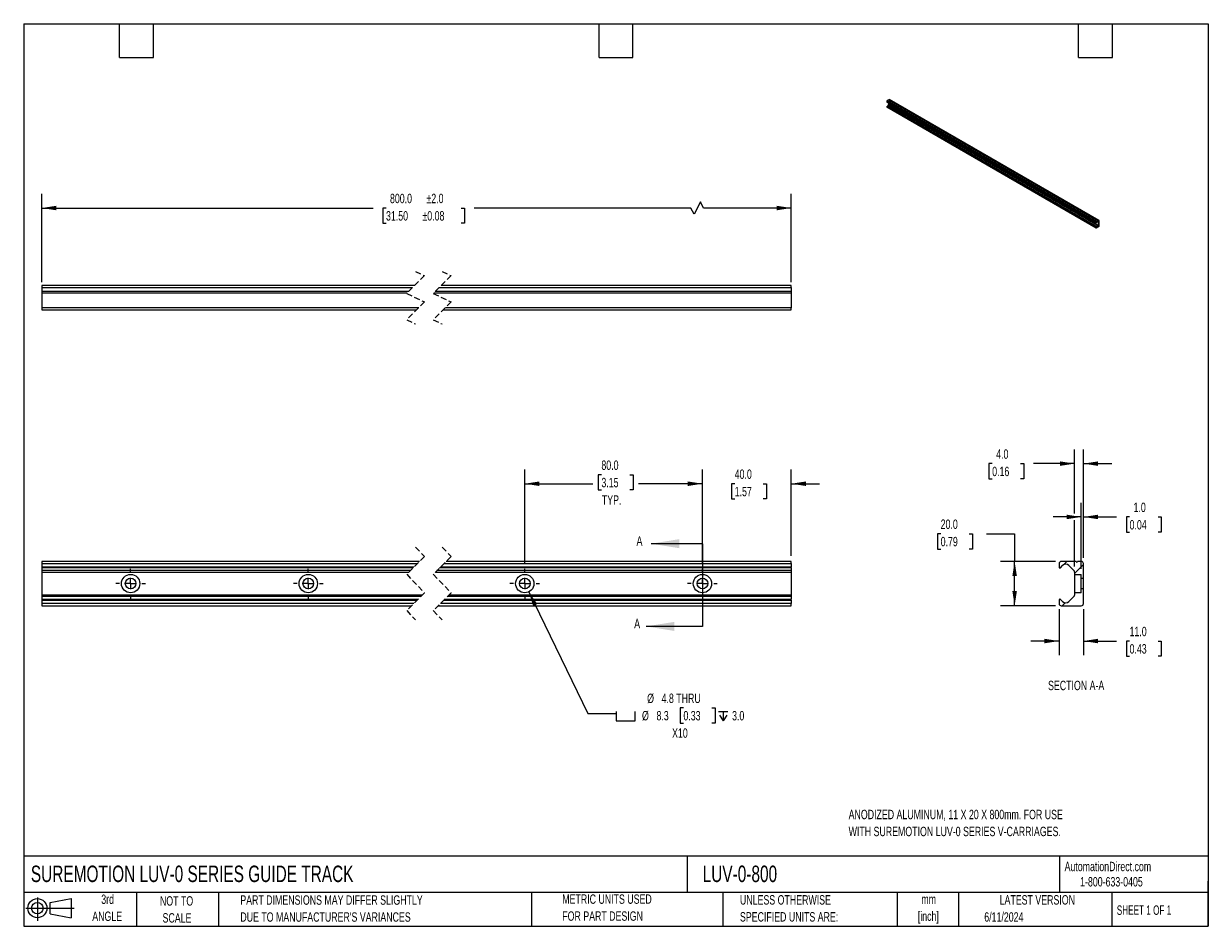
# Model space of a CAD drawing. Header units: millimetres. Extents: x 13 to 546, y 13 to 419.
import ezdxf

# ---------------------------------------------------------------- set-up
doc = ezdxf.new("R2010")
doc.units = ezdxf.units.MM
doc.header["$LTSCALE"] = 2
doc.linetypes.add('CENTERX2', pattern=[20.32, 12.7, -2.54, 2.54, -2.54])
doc.linetypes.add('HIDDEN', pattern=[1.905, 1.27, -0.635])
for name, color, linetype in [('CENTER', 40, 'CENTERX2'), ('HATCH', 6, 'Continuous'), ('SLD-DEFPOINTS', 7, 'Continuous')]:
    doc.layers.add(name, color=color, linetype=linetype)
doc.layers.add('DIMENSIONS', color=140, linetype='Continuous', lineweight=25)
doc.layers.add('TEXT', color=140, linetype='Continuous', lineweight=25)
doc.styles.add('SLDTEXTSTYLE0', font='TXT', dxfattribs={"width": 0.7})
doc.styles.add('SLDTEXTSTYLE1', font='TXT', dxfattribs={"width": 0.65})
doc.dimstyles.new('SLDDIMSTYLE0', dxfattribs={"dimtxt": 4.316016, "dimasz": 6.604, "dimexe": 0, "dimexo": 0.0625, "dimgap": 1.079004, "dimtad": 0, "dimtih": 1, "dimtoh": 1, "dimrnd": 1e-09, "dimzin": 4, "dimdsep": 46, "dimtxsty": 'SLDTEXTSTYLE0', "dimsah": 1, "dimcen": 0.09, "dimadec": 0, "dimazin": 1, "dimtfac": 1, "dimtmove": 0, "dimatfit": 0, "dimfxl": 0, "dimfrac": 2, "dimtolj": 1, "dimtzin": 12, "dimarcsym": 0})
doc.dimstyles.new('SLDDIMSTYLE1', dxfattribs={"dimtxt": 4.316016, "dimasz": 6.604, "dimexe": 0, "dimexo": 0.0625, "dimgap": 1.079004, "dimtad": 0, "dimtih": 1, "dimtoh": 1, "dimrnd": 1e-09, "dimzin": 4, "dimdsep": 46, "dimtxsty": 'SLDTEXTSTYLE0', "dimsah": 1, "dimcen": 0.09, "dimadec": 0, "dimazin": 1, "dimtfac": 1, "dimtofl": 0, "dimtmove": 0, "dimatfit": 3, "dimfxl": 0, "dimfrac": 2, "dimtolj": 1, "dimtzin": 12, "dimarcsym": 0})
doc.dimstyles.new('SLDDIMSTYLE2', dxfattribs={"dimtxt": 4.316016, "dimasz": 6.604, "dimexe": 0, "dimexo": 0.0625, "dimgap": 1.079004, "dimtad": 0, "dimtih": 1, "dimtoh": 1, "dimrnd": 1e-09, "dimzin": 12, "dimdsep": 46, "dimtxsty": 'SLDTEXTSTYLE0', "dimsah": 1, "dimcen": 0, "dimadec": 0, "dimazin": 3, "dimtfac": 1, "dimtofl": 0, "dimtmove": 0, "dimatfit": 3, "dimfxl": 0, "dimfrac": 2, "dimtolj": 1, "dimtzin": 12, "dimarcsym": 0})
doc.dimstyles.new('SLDDIMSTYLE3', dxfattribs={"dimtxt": 4.316016, "dimasz": 6.604, "dimexe": 0, "dimexo": 0.0625, "dimgap": 1.079004, "dimtad": 0, "dimtih": 1, "dimtoh": 1, "dimrnd": 1e-09, "dimzin": 4, "dimdsep": 46, "dimtxsty": 'SLDTEXTSTYLE0', "dimsah": 1, "dimcen": 0.09, "dimadec": 0, "dimazin": 1, "dimtol": 1, "dimtp": 2, "dimtm": 2, "dimtfac": 1, "dimtofl": 0, "dimtmove": 0, "dimatfit": 3, "dimfxl": 0, "dimfrac": 2, "dimtolj": 1, "dimarcsym": 0})

# ---------------------------------------------------------------- blocks, each defined once
blk = doc.blocks.new('Block11')
at = {"color": 7, "linetype": 'Continuous', "lineweight": 18}
for p, q in [((0, 5.76), (21.75, 5.76)), ((5.18, 10.62), (5.18, 0)), ((10.96, 8.33), (20.35, 10.06)), ((10.96, 3.19), (10.96, 8.33)), ((20.35, 10.06), (20.35, 1.46)), ((10.96, 3.19), (20.35, 1.46))]:
    blk.add_line(p, q, dxfattribs=at)
for radius in [4.3, 2.57]:
    blk.add_circle((5.18, 5.76), radius, dxfattribs=at)
blk = doc.blocks.new('Block12')
at = {"layer": 'SLD-DEFPOINTS'}
blk.add_blockref('Block11', (0, 0), dxfattribs=at)
blk = doc.blocks.new('_D')
at = {"layer": 'DIMENSIONS'}
for p, q in [((318.33, 176.23), (318.33, 218.32)), ((358.33, 179.56), (358.33, 218.32)), ((318.33, 211.97), (305.63, 211.97)), ((332.85, 211.97), (331.4, 211.97)), ((331.4, 211.97), (331.4, 205.11)), ((345.67, 211.97), (347.12, 211.97)), ((347.12, 211.97), (347.12, 205.11)), ((358.33, 211.97), (371.03, 211.97)), ((331.4, 205.11), (332.85, 205.11)), ((347.12, 205.11), (345.67, 205.11))]:
    blk.add_line(p, q, dxfattribs=at)
for points in [[(318.33, 211.97), (311.73, 212.99), (311.73, 210.95)], [(358.33, 211.97), (364.94, 210.95), (364.94, 212.99)]]:
    blk.add_solid(points, dxfattribs=at)
at = {"layer": 'DIMENSIONS', "char_height": 4.233, "attachment_point": 1, "style": 'SLDTEXTSTYLE0'}
for s, insert in [('40.0', (332.85, 218.39)), ('1.57', (332.85, 210.57))]:
    blk.add_mtext(s, dxfattribs=dict(at, insert=insert))
blk = doc.blocks.new('_D_1')
at = {"layer": 'DIMENSIONS'}
for p, q in [((238.33, 176.23), (238.33, 218.32)), ((272.83, 216.01), (271.38, 216.01)), ((271.38, 216.01), (271.38, 209.15)), ((285.66, 216.01), (287.11, 216.01)), ((287.11, 216.01), (287.11, 209.15)), ((318.33, 176.23), (318.33, 218.32)), ((238.33, 211.97), (268.97, 211.97)), ((271.38, 209.15), (272.83, 209.15)), ((287.11, 209.15), (285.66, 209.15)), ((318.33, 211.97), (289.52, 211.97))]:
    blk.add_line(p, q, dxfattribs=at)
for points in [[(238.33, 211.97), (244.94, 210.95), (244.94, 212.99)], [(318.33, 211.97), (311.73, 212.99), (311.73, 210.95)]]:
    blk.add_solid(points, dxfattribs=at)
at = {"layer": 'DIMENSIONS', "char_height": 4.233, "attachment_point": 1, "style": 'SLDTEXTSTYLE0'}
for s, insert in [('80.0', (272.83, 222.43)), ('3.15', (272.83, 214.61)), ('TYP.', (273.04, 206.78))]:
    blk.add_mtext(s, dxfattribs=dict(at, insert=insert))
blk = doc.blocks.new('SW_SYMBOL_HOLE_SPOT')
at = {"layer": 'DIMENSIONS', "color": 0}
for p, q in [((0, 1750), (0, 150)), ((0, 150), (3200, 150)), ((3200, 150), (3200, 1750))]:
    blk.add_line(p, q, dxfattribs=at)
blk = doc.blocks.new('SW_SYMBOL_HOLE_DEPTH')
at = {"layer": 'DIMENSIONS', "color": 0}
for p, q in [((0, 1750), (1600, 1750)), ((200, 1110), (800, 150)), ((800, 1750), (800, 150)), ((1400, 1110), (800, 150))]:
    blk.add_line(p, q, dxfattribs=at)
blk = doc.blocks.new('_D_2')
at = {"layer": 'DIMENSIONS'}
for p, q in [((240.14, 163.31), (266.75, 108.59)), ((266.75, 108.59), (279.45, 108.59)), ((309.76, 111.05), (308.31, 111.05)), ((308.31, 111.05), (308.31, 104.19)), ((322.59, 111.05), (324.04, 111.05)), ((324.04, 111.05), (324.04, 104.19)), ((308.31, 104.19), (309.76, 104.19)), ((324.04, 104.19), (322.59, 104.19))]:
    blk.add_line(p, q, dxfattribs=at)
blk.add_solid([(240.14, 163.31), (242.11, 156.93), (243.94, 157.81)], dxfattribs=at)
at = {"layer": 'DIMENSIONS', "xscale": 0.002688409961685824, "yscale": 0.002688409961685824, "zscale": 0.002688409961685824}
for name, p in [('SW_SYMBOL_HOLE_SPOT', (279.45, 104.76)), ('SW_SYMBOL_HOLE_DEPTH', (325.49, 104.76))]:
    blk.add_blockref(name, p, dxfattribs=at)
at = {"layer": 'DIMENSIONS', "char_height": 4.233, "attachment_point": 1, "style": 'SLDTEXTSTYLE0'}
for s, insert in [('%%c', (293.42, 117.48)), ('4.8 THRU', (299.93, 117.48)), ('%%c', (291.11, 109.65)), ('8.3', (297.63, 109.65)), ('0.33', (309.76, 109.65)), ('3.0', (331.66, 109.65)), ('X10', (304.65, 101.82))]:
    blk.add_mtext(s, dxfattribs=dict(at, insert=insert))
blk = doc.blocks.new('SW_CENTERMARKSYMBOL_0')
at = {"layer": 'CENTER', "color": 0}
for p, q in [((0, 5.08), (0, 6.67)), ((-5.08, 0), (-6.67, 0)), ((0, 0), (-2.54, 0)), ((0, 0), (0, 2.54)), ((0, 0), (0, -2.54)), ((0, 0), (2.54, 0)), ((5.08, 0), (6.67, 0)), ((0, -5.08), (0, -6.67))]:
    blk.add_line(p, q, dxfattribs=at)
blk = doc.blocks.new('SW_CENTERMARKSYMBOL_1')
at = {"layer": 'CENTER', "color": 0}
for p, q in [((0, 5.08), (0, 6.67)), ((-5.08, 0), (-6.67, 0)), ((0, 0), (-2.54, 0)), ((0, 0), (0, 2.54)), ((0, 0), (0, -2.54)), ((0, 0), (2.54, 0)), ((5.08, 0), (6.67, 0)), ((0, -5.08), (0, -6.67))]:
    blk.add_line(p, q, dxfattribs=at)
blk = doc.blocks.new('SW_CENTERMARKSYMBOL_2')
at = {"layer": 'CENTER', "color": 0}
for p, q in [((0, 5.08), (0, 6.67)), ((-5.08, 0), (-6.67, 0)), ((0, 0), (-2.54, 0)), ((0, 0), (0, 2.54)), ((0, 0), (0, -2.54)), ((0, 0), (2.54, 0)), ((5.08, 0), (6.67, 0)), ((0, -5.08), (0, -6.67))]:
    blk.add_line(p, q, dxfattribs=at)
blk = doc.blocks.new('SW_CENTERMARKSYMBOL_3')
at = {"layer": 'CENTER', "color": 0}
for p, q in [((0, 5.08), (0, 6.67)), ((-5.08, 0), (-6.67, 0)), ((0, 0), (-2.54, 0)), ((0, 0), (0, 2.54)), ((0, 0), (0, -2.54)), ((0, 0), (2.54, 0)), ((5.08, 0), (6.67, 0)), ((0, -5.08), (0, -6.67))]:
    blk.add_line(p, q, dxfattribs=at)
blk = doc.blocks.new('SW_CENTERMARKSYMBOL_4')
at = {"layer": 'CENTER', "color": 0}
for p, q in [((0, 5.08), (0, 6.67)), ((-5.08, 0), (-6.67, 0)), ((0, 0), (-2.54, 0)), ((0, 0), (0, 2.54)), ((0, 0), (0, -2.54)), ((0, 0), (2.54, 0)), ((5.08, 0), (6.67, 0)), ((0, -5.08), (0, -6.67))]:
    blk.add_line(p, q, dxfattribs=at)
blk = doc.blocks.new('SW_CENTERMARKSYMBOL_5')
at = {"layer": 'CENTER', "color": 0}
for p, q in [((0, 5.08), (0, 6.67)), ((-5.08, 0), (-6.67, 0)), ((0, 0), (-2.54, 0)), ((0, 0), (0, 2.54)), ((0, 0), (0, -2.54)), ((0, 0), (2.54, 0)), ((5.08, 0), (6.67, 0)), ((0, -5.08), (0, -6.67))]:
    blk.add_line(p, q, dxfattribs=at)
blk = doc.blocks.new('SW_CENTERMARKSYMBOL_6')
at = {"layer": 'CENTER', "color": 0}
for p, q in [((0, 5.08), (0, 6.67)), ((-5.08, 0), (-6.67, 0)), ((0, 0), (-2.54, 0)), ((0, 0), (0, 2.54)), ((0, 0), (0, -2.54)), ((0, 0), (2.54, 0)), ((5.08, 0), (6.67, 0)), ((0, -5.08), (0, -6.67))]:
    blk.add_line(p, q, dxfattribs=at)
blk = doc.blocks.new('SW_CENTERMARKSYMBOL_7')
at = {"layer": 'CENTER', "color": 0}
for p, q in [((0, 5.08), (0, 6.67)), ((-5.08, 0), (-6.67, 0)), ((0, 0), (-2.54, 0)), ((0, 0), (0, 2.54)), ((0, 0), (0, -2.54)), ((0, 0), (2.54, 0)), ((5.08, 0), (6.67, 0)), ((0, -5.08), (0, -6.67))]:
    blk.add_line(p, q, dxfattribs=at)
blk = doc.blocks.new('SW_CENTERMARKSYMBOL_8')
at = {"layer": 'CENTER', "color": 0}
for p, q in [((0, 5.08), (0, 6.67)), ((-5.08, 0), (-6.67, 0)), ((0, 0), (-2.54, 0)), ((0, 0), (0, 2.54)), ((0, 0), (0, -2.54)), ((0, 0), (2.54, 0)), ((5.08, 0), (6.67, 0)), ((0, -5.08), (0, -6.67))]:
    blk.add_line(p, q, dxfattribs=at)
blk = doc.blocks.new('SW_CENTERMARKSYMBOL_9')
at = {"layer": 'CENTER', "color": 0}
for p, q in [((0, 5.08), (0, 6.67)), ((-5.08, 0), (-6.67, 0)), ((0, 0), (-2.54, 0)), ((0, 0), (0, 2.54)), ((0, 0), (0, -2.54)), ((0, 0), (2.54, 0)), ((5.08, 0), (6.67, 0)), ((0, -5.08), (0, -6.67))]:
    blk.add_line(p, q, dxfattribs=at)
blk = doc.blocks.new('SW_CENTERMARKSYMBOL_10')
at = {"layer": 'CENTER', "color": 0}
for p, q in [((0, 5.08), (0, 6.67)), ((-5.08, 0), (-6.67, 0)), ((0, 0), (-2.54, 0)), ((0, 0), (0, 2.54)), ((0, 0), (0, -2.54)), ((0, 0), (2.54, 0)), ((5.08, 0), (6.67, 0)), ((0, -5.08), (0, -6.67))]:
    blk.add_line(p, q, dxfattribs=at)
blk = doc.blocks.new('SW_CENTERMARKSYMBOL_11')
at = {"layer": 'CENTER', "color": 0}
for p, q in [((0, 5.08), (0, 6.67)), ((-5.08, 0), (-6.67, 0)), ((0, 0), (-2.54, 0)), ((0, 0), (0, 2.54)), ((0, 0), (0, -2.54)), ((0, 0), (2.54, 0)), ((5.08, 0), (6.67, 0)), ((0, -5.08), (0, -6.67))]:
    blk.add_line(p, q, dxfattribs=at)
blk = doc.blocks.new('_D_3')
at = {"layer": 'DIMENSIONS'}
for p, q in [((20.85, 302.79), (20.85, 342.45)), ((358.33, 302.79), (358.33, 342.45)), ((20.85, 336.1), (169.99, 336.1)), ((175.84, 336.1), (174.39, 336.1)), ((174.39, 336.1), (174.39, 329.24)), ((209.69, 336.1), (211.14, 336.1)), ((211.14, 336.1), (211.14, 329.24)), ((313.15, 336.1), (215.54, 336.1)), ((314.56, 333.28), (313.15, 336.1)), ((317.38, 338.92), (314.56, 333.28)), ((318.79, 336.1), (317.38, 338.92)), ((358.33, 336.1), (318.79, 336.1)), ((174.39, 329.24), (175.84, 329.24)), ((211.14, 329.24), (209.69, 329.24))]:
    blk.add_line(p, q, dxfattribs=at)
for points in [[(20.85, 336.1), (27.45, 335.08), (27.45, 337.12)], [(358.33, 336.1), (351.73, 337.12), (351.73, 335.08)]]:
    blk.add_solid(points, dxfattribs=at)
at = {"layer": 'DIMENSIONS', "char_height": 4.233, "attachment_point": 1, "style": 'SLDTEXTSTYLE0'}
for s, insert in [('800.0', (177.63, 342.52)), ('±2.0', (194.05, 342.52)), ('31.50', (175.84, 334.7)), ('±0.08', (192.25, 334.7))]:
    blk.add_mtext(s, dxfattribs=dict(at, insert=insert))
blk = doc.blocks.new('_D_4')
at = {"layer": 'DIMENSIONS'}
for p, q in [((488.88, 173.69), (488.88, 203.37)), ((489.89, 178.57), (489.89, 203.37)), ((488.88, 197.02), (476.18, 197.02)), ((489.89, 197.02), (504.8, 197.02)), ((510.64, 197.02), (509.2, 197.02)), ((509.2, 197.02), (509.2, 190.16)), ((523.47, 197.02), (524.92, 197.02)), ((524.92, 197.02), (524.92, 190.16)), ((509.2, 190.16), (510.64, 190.16)), ((524.92, 190.16), (523.47, 190.16))]:
    blk.add_line(p, q, dxfattribs=at)
for points in [[(488.88, 197.02), (482.28, 198.03), (482.28, 196)], [(489.89, 197.02), (496.5, 196), (496.5, 198.03)]]:
    blk.add_solid(points, dxfattribs=at)
at = {"layer": 'DIMENSIONS', "char_height": 4.233, "attachment_point": 1, "style": 'SLDTEXTSTYLE0'}
for s, insert in [('1.0', (512.44, 203.44)), ('0.04', (510.64, 195.61))]:
    blk.add_mtext(s, dxfattribs=dict(at, insert=insert))
blk = doc.blocks.new('_D_5')
at = {"layer": 'DIMENSIONS'}
for p, q in [((485.88, 198.54), (485.88, 227.37)), ((489.89, 178.57), (489.89, 227.37)), ((448.79, 221.02), (447.34, 221.02)), ((447.34, 221.02), (447.34, 214.16)), ((461.61, 221.02), (463.06, 221.02)), ((463.06, 221.02), (463.06, 214.16)), ((485.88, 221.02), (467.46, 221.02)), ((489.89, 221.02), (502.59, 221.02)), ((447.34, 214.16), (448.79, 214.16)), ((463.06, 214.16), (461.61, 214.16)), ((485.88, 174.74), (485.88, 195.49))]:
    blk.add_line(p, q, dxfattribs=at)
for points in [[(485.88, 221.02), (479.28, 222.03), (479.28, 220)], [(489.89, 221.02), (496.5, 220), (496.5, 222.03)]]:
    blk.add_solid(points, dxfattribs=at)
at = {"layer": 'DIMENSIONS', "char_height": 4.233, "attachment_point": 1, "style": 'SLDTEXTSTYLE0'}
for s, insert in [('4.0', (450.58, 227.44)), ('0.16', (448.79, 219.61))]:
    blk.add_mtext(s, dxfattribs=dict(at, insert=insert))
blk = doc.blocks.new('_D_6')
at = {"layer": 'DIMENSIONS'}
for p, q in [((478.89, 155.48), (478.89, 134.79)), ((489.89, 155.48), (489.89, 134.79)), ((478.89, 141.14), (466.19, 141.14)), ((489.89, 141.14), (504.8, 141.14)), ((510.64, 141.14), (509.2, 141.14)), ((509.2, 141.14), (509.2, 134.28)), ((523.47, 141.14), (524.92, 141.14)), ((524.92, 141.14), (524.92, 134.28)), ((509.2, 134.28), (510.64, 134.28)), ((524.92, 134.28), (523.47, 134.28))]:
    blk.add_line(p, q, dxfattribs=at)
for points in [[(478.89, 141.14), (472.29, 142.16), (472.29, 140.12)], [(489.89, 141.14), (496.5, 140.12), (496.5, 142.16)]]:
    blk.add_solid(points, dxfattribs=at)
at = {"layer": 'DIMENSIONS', "char_height": 4.233, "attachment_point": 1, "style": 'SLDTEXTSTYLE0'}
for s, insert in [('11.0', (510.64, 147.56)), ('0.43', (510.64, 139.74))]:
    blk.add_mtext(s, dxfattribs=dict(at, insert=insert))
blk = doc.blocks.new('_D_7')
at = {"layer": 'DIMENSIONS'}
for p, q in [((425.59, 189.44), (424.14, 189.44)), ((424.14, 189.44), (424.14, 182.58)), ((438.41, 189.44), (439.86, 189.44)), ((439.86, 189.44), (439.86, 182.58)), ((446.19, 189.44), (458.89, 189.44)), ((458.89, 189.44), (458.89, 177.02)), ((424.14, 182.58), (425.59, 182.58)), ((439.86, 182.58), (438.41, 182.58)), ((477.34, 177.02), (452.54, 177.02)), ((458.89, 157.03), (458.89, 177.02)), ((477.34, 157.03), (452.54, 157.03))]:
    blk.add_line(p, q, dxfattribs=at)
for points in [[(458.89, 177.02), (457.88, 170.41), (459.91, 170.41)], [(458.89, 157.03), (459.91, 163.63), (457.88, 163.63)]]:
    blk.add_solid(points, dxfattribs=at)
at = {"layer": 'DIMENSIONS', "char_height": 4.233, "attachment_point": 1, "style": 'SLDTEXTSTYLE0'}
for s, insert in [('20.0', (425.59, 195.87)), ('0.79', (425.59, 188.04))]:
    blk.add_mtext(s, dxfattribs=dict(at, insert=insert))

msp = doc.modelspace()

# ---------------------------------------------------------------- hatches: boundary and pattern name
at = {"layer": 'HATCH'}
h = msp.add_hatch(dxfattribs=at)
h.set_pattern_fill('ANSI31', color=256, scale=2, style=0)
edge = h.paths.add_edge_path(flags=0)
edge.add_arc((479.274, 174.444), 0.398, 270.00008, 314.99999)
edge.add_line((479.556, 174.162), (480.494, 175.101))
edge.add_arc((481.894, 173.701), 1.98, 45, 134.99999, ccw=False)
edge.add_line((483.294, 175.101), (485.557, 172.839))
edge.add_arc((485.094, 172.198), 0.79, -0.00666, 54.16522, ccw=False)
edge.add_line((485.884, 172.198), (485.884, 171.148))
edge.add_line((485.884, 171.148), (488.884, 171.148))
edge.add_line((488.884, 171.148), (488.884, 169.421))
edge.add_line((488.884, 169.421), (489.894, 169.421))
edge.add_line((489.894, 169.421), (489.894, 176.026))
edge.add_arc((488.904, 176.026), 0.99, 0, 90)
edge.add_line((488.904, 177.016), (487.224, 177.016))
edge.add_arc((486.894, 177.016), 0.33, 180, 360, ccw=False)
edge.add_line((486.564, 177.016), (479.884, 177.016))
edge.add_arc((479.884, 176.026), 0.99, 90, 180)
edge.add_line((478.894, 176.026), (478.894, 174.426))
edge.add_arc((479.274, 174.426), 0.38, 180, 269.99996)
h = msp.add_hatch(dxfattribs=at)
h.set_pattern_fill('ANSI31', color=256, scale=2, style=0)
edge = h.paths.add_edge_path(flags=0)
edge.add_line((485.653, 161.299), (483.294, 158.941))
edge.add_arc((481.894, 160.341), 1.98, 225.00001, 315, ccw=False)
edge.add_line((480.494, 158.941), (479.556, 159.879))
edge.add_arc((479.274, 159.598), 0.398, 45.00001, 89.99992)
edge.add_arc((479.274, 159.616), 0.38, 90.00004, 180)
edge.add_line((478.894, 159.616), (478.894, 158.016))
edge.add_arc((479.884, 158.016), 0.99, 180, 270)
edge.add_line((479.884, 157.026), (488.904, 157.026))
edge.add_arc((488.904, 158.016), 0.99, 270, 360)
edge.add_line((489.894, 158.016), (489.894, 164.621))
edge.add_line((489.894, 164.621), (488.884, 164.621))
edge.add_line((488.884, 164.621), (488.884, 162.893))
edge.add_line((488.884, 162.893), (485.884, 162.893))
edge.add_line((485.884, 162.893), (485.884, 161.858))
edge.add_arc((485.094, 161.858), 0.79, 315, 360, ccw=False)

# ---------------------------------------------------------------- linework, layer by layer
for p, q in [((401.346, 384.152), (495.627, 329.725)), ((401.346, 384.152), (401.346, 383.935)), ((402.25, 384.809), (401.463, 384.354)), ((495.744, 329.927), (401.463, 384.354)), ((402.25, 384.809), (496.531, 330.382)), ((402.526, 384.968), (402.328, 384.854)), ((496.609, 330.427), (402.328, 384.854)), ((402.526, 384.968), (496.807, 330.541)), ((496.889, 330.549), (402.608, 384.976)), ((495.627, 329.507), (401.346, 383.935)), ((401.346, 381.919), (495.627, 327.492)), ((401.346, 381.919), (401.346, 381.701)), ((495.627, 327.274), (401.346, 381.701)), ((401.359, 383.906), (495.64, 329.478)), ((401.38, 381.626), (495.661, 327.199)), ((401.391, 381.997), (495.672, 327.569)), ((495.705, 327.573), (401.424, 382)), ((402.143, 382.608), (401.865, 382.127)), ((401.865, 382.127), (496.146, 327.699)), ((402.143, 382.608), (496.424, 328.181)), ((402.17, 383.438), (402.17, 382.7)), ((496.451, 328.273), (402.17, 382.7)), ((407.37, 380.4), (407.369, 380.436)), ((416.799, 374.958), (416.798, 374.993)), ((426.227, 369.515), (426.226, 369.551)), ((435.655, 364.072), (435.654, 364.108)), ((445.083, 358.629), (445.082, 358.665)), ((454.511, 353.187), (454.51, 353.222)), ((463.939, 347.744), (463.938, 347.78)), ((473.367, 342.301), (473.366, 342.337)), ((482.795, 336.858), (482.794, 336.894)), ((492.223, 331.416), (492.222, 331.452)), ((495.627, 329.725), (495.627, 329.507)), ((495.627, 327.492), (495.627, 327.274)), ((495.705, 329.517), (495.816, 329.708)), ((495.816, 327.509), (495.705, 327.573)), ((496.531, 330.382), (495.744, 329.927)), ((495.744, 327.207), (496.807, 327.82)), ((496.051, 329.91), (496.451, 329.68)), ((496.412, 329.745), (496.143, 329.9)), ((496.146, 329.899), (496.412, 329.745)), ((496.424, 328.181), (496.146, 327.699)), ((496.451, 329.68), (496.451, 328.273)), ((496.807, 330.541), (496.609, 330.427)), ((496.923, 328.023), (496.923, 330.474)), ((188.72, 301.239), (20.848, 301.239)), ((20.848, 301.239), (20.848, 300.249)), ((20.848, 300.249), (187.73, 300.249)), ((20.848, 300.249), (20.848, 298.569)), ((199.73, 300.249), (358.333, 300.249)), ((358.333, 301.239), (200.72, 301.239)), ((358.333, 300.249), (358.333, 301.239)), ((358.333, 300.249), (358.333, 298.569)), ((186.05, 298.569), (20.848, 298.569)), ((20.848, 298.569), (20.848, 297.909)), ((20.848, 297.909), (185.39, 297.909)), ((20.848, 297.909), (20.848, 291.229)), ((197.39, 297.909), (358.333, 297.909)), ((358.333, 298.569), (198.05, 298.569)), ((358.333, 298.569), (358.333, 297.909)), ((358.333, 297.909), (358.333, 291.229)), ((190.56, 291.229), (20.848, 291.229)), ((20.848, 291.229), (20.848, 290.239)), ((20.848, 290.239), (189.57, 290.239)), ((201.57, 290.239), (358.333, 290.239)), ((358.333, 291.229), (202.56, 291.229)), ((358.333, 290.239), (358.333, 291.229)), ((190.968, 177.016), (20.848, 177.016)), ((20.848, 177.016), (20.848, 176.026)), ((20.848, 176.026), (189.978, 176.026)), ((20.848, 176.026), (20.848, 174.426)), ((201.978, 176.026), (358.333, 176.026)), ((358.333, 177.016), (202.968, 177.016)), ((358.333, 176.026), (358.333, 177.016)), ((358.333, 176.026), (358.333, 174.426)), ((478.894, 176.026), (478.894, 174.426)), ((486.564, 177.016), (479.884, 177.016)), ((488.904, 177.016), (487.224, 177.016)), ((489.894, 169.421), (489.894, 176.026)), ((188.378, 174.426), (20.848, 174.426)), ((20.848, 174.426), (20.848, 174.046)), ((187.998, 174.046), (20.848, 174.046)), ((20.848, 174.046), (20.848, 172.839)), ((186.79, 172.839), (20.848, 172.839)), ((20.848, 172.839), (20.848, 172.198)), ((20.848, 172.198), (186.15, 172.198)), ((20.848, 172.198), (20.848, 161.858)), ((198.15, 172.198), (358.333, 172.198)), ((358.333, 172.839), (198.79, 172.839)), ((358.333, 174.046), (199.998, 174.046)), ((358.333, 174.426), (200.378, 174.426)), ((358.333, 174.046), (358.333, 174.426)), ((358.333, 174.046), (358.333, 172.839)), ((358.333, 172.839), (358.333, 172.198)), ((358.333, 172.198), (358.333, 161.858)), ((479.556, 174.162), (480.494, 175.101)), ((483.294, 175.101), (485.557, 172.839)), ((485.884, 172.198), (485.884, 171.148)), ((485.884, 171.148), (485.884, 162.893)), ((485.884, 171.148), (488.884, 171.148)), ((488.884, 169.421), (488.884, 171.148)), ((488.884, 169.421), (489.894, 169.421)), ((488.884, 164.621), (488.884, 169.421)), ((489.894, 164.621), (489.894, 169.421)), ((192.155, 161.858), (20.848, 161.858)), ((20.848, 161.858), (20.848, 161.299)), ((20.848, 161.299), (191.596, 161.299)), ((20.848, 161.299), (20.848, 159.996)), ((203.596, 161.299), (358.333, 161.299)), ((358.333, 161.858), (204.155, 161.858)), ((358.333, 161.858), (358.333, 161.299)), ((358.333, 161.299), (358.333, 159.996)), ((485.653, 161.299), (483.294, 158.941)), ((488.884, 162.893), (485.884, 162.893)), ((485.884, 162.893), (485.884, 161.858)), ((489.894, 164.621), (488.884, 164.621)), ((488.884, 162.893), (488.884, 164.621)), ((489.894, 158.016), (489.894, 164.621)), ((20.848, 159.996), (190.293, 159.996)), ((20.848, 159.996), (20.848, 159.616)), ((20.848, 159.616), (189.913, 159.616)), ((20.848, 159.616), (20.848, 158.016)), ((188.313, 158.016), (20.848, 158.016)), ((20.848, 158.016), (20.848, 157.026)), ((20.848, 157.026), (187.323, 157.026)), ((199.323, 157.026), (358.333, 157.026)), ((358.333, 158.016), (200.313, 158.016)), ((201.913, 159.616), (358.333, 159.616)), ((202.293, 159.996), (358.333, 159.996)), ((358.333, 159.616), (358.333, 159.996)), ((358.333, 159.616), (358.333, 158.016)), ((358.333, 157.026), (358.333, 158.016)), ((478.894, 159.616), (478.894, 158.016)), ((480.494, 158.941), (479.556, 159.879)), ((479.884, 157.026), (488.904, 157.026))]:
    msp.add_line(p, q)
at = {"color": 7, "linetype": 'HIDDEN', "lineweight": 18}
for p, q in [((193.145, 305.664), (185.145, 297.664)), ((189.145, 307.589), (193.145, 305.664)), ((205.145, 305.664), (197.145, 297.664)), ((201.145, 307.589), (205.145, 305.664)), ((185.145, 297.664), (193.145, 293.814)), ((193.145, 293.814), (185.145, 285.814)), ((197.145, 297.664), (205.145, 293.814)), ((205.145, 293.814), (197.145, 285.814)), ((185.145, 285.814), (189.145, 283.889)), ((197.145, 285.814), (201.145, 283.889)), ((189.145, 183.366), (193.145, 179.193)), ((201.145, 183.366), (205.145, 179.193)), ((193.145, 179.193), (185.145, 171.193)), ((205.145, 179.193), (197.145, 171.193)), ((185.145, 171.193), (193.145, 162.848)), ((197.145, 171.193), (205.145, 162.848)), ((193.145, 162.848), (185.145, 154.848)), ((205.145, 162.848), (197.145, 154.848)), ((185.145, 154.848), (189.145, 150.676)), ((197.145, 154.848), (201.145, 150.676))]:
    msp.add_line(p, q, dxfattribs=at)
at = {"flags": 128}
for points in [[(401.865, 382.127), (401.829, 382.073), (401.789, 382.024), (401.745, 381.984), (401.7, 381.952), (401.654, 381.931), (401.61, 381.921), (401.57, 381.923), (401.535, 381.936)], [(406.399, 380.997), (406.403, 380.875), (406.446, 380.69), (406.527, 380.505), (406.641, 380.335), (406.776, 380.196), (406.92, 380.1), (407.062, 380.056), (407.187, 380.067), (407.286, 380.133), (407.349, 380.247), (407.37, 380.4), (407.37, 380.4)], [(415.827, 375.554), (415.831, 375.432), (415.874, 375.248), (415.955, 375.062), (416.069, 374.892), (416.204, 374.753), (416.348, 374.657), (416.49, 374.613), (416.615, 374.624), (416.714, 374.69), (416.777, 374.804), (416.799, 374.958), (416.799, 374.958)], [(425.255, 370.111), (425.259, 369.99), (425.302, 369.805), (425.384, 369.619), (425.497, 369.45), (425.632, 369.31), (425.777, 369.214), (425.918, 369.17), (426.043, 369.181), (426.142, 369.247), (426.205, 369.362), (426.227, 369.515), (426.227, 369.515)], [(434.683, 364.668), (434.687, 364.547), (434.73, 364.362), (434.812, 364.177), (434.925, 364.007), (435.06, 363.868), (435.205, 363.772), (435.346, 363.727), (435.472, 363.739), (435.57, 363.804), (435.633, 363.919), (435.655, 364.072), (435.655, 364.072)], [(444.111, 359.226), (444.115, 359.104), (444.158, 358.919), (444.24, 358.734), (444.353, 358.564), (444.488, 358.425), (444.633, 358.329), (444.774, 358.285), (444.9, 358.296), (444.998, 358.362), (445.061, 358.476), (445.083, 358.629), (445.083, 358.629)], [(453.539, 353.783), (453.543, 353.661), (453.586, 353.477), (453.668, 353.291), (453.781, 353.121), (453.916, 352.982), (454.061, 352.886), (454.202, 352.842), (454.328, 352.853), (454.426, 352.919), (454.489, 353.034), (454.511, 353.187), (454.511, 353.187)], [(462.967, 348.34), (462.972, 348.219), (463.014, 348.034), (463.096, 347.849), (463.209, 347.679), (463.344, 347.54), (463.489, 347.444), (463.63, 347.399), (463.756, 347.41), (463.854, 347.476), (463.917, 347.591), (463.939, 347.744), (463.939, 347.744)], [(472.395, 342.897), (472.4, 342.776), (472.442, 342.591), (472.524, 342.406), (472.637, 342.236), (472.772, 342.097), (472.917, 342.001), (473.058, 341.957), (473.184, 341.968), (473.283, 342.034), (473.345, 342.148), (473.367, 342.301), (473.367, 342.301)], [(481.823, 337.455), (481.828, 337.333), (481.87, 337.149), (481.952, 336.963), (482.065, 336.793), (482.2, 336.654), (482.345, 336.558), (482.486, 336.514), (482.612, 336.525), (482.711, 336.591), (482.774, 336.705), (482.795, 336.858), (482.795, 336.858)], [(491.251, 332.012), (491.256, 331.891), (491.299, 331.706), (491.38, 331.52), (491.494, 331.351), (491.629, 331.211), (491.773, 331.115), (491.915, 331.071), (492.04, 331.082), (492.139, 331.148), (492.202, 331.263), (492.223, 331.416), (492.223, 331.416)], [(495.816, 329.708), (495.851, 329.762), (495.891, 329.81), (495.935, 329.851), (495.981, 329.882), (496.026, 329.903), (496.07, 329.913), (496.11, 329.912), (496.146, 329.899)], [(496.146, 327.699), (496.11, 327.645), (496.07, 327.597), (496.026, 327.557), (495.981, 327.525), (495.935, 327.504), (495.891, 327.494), (495.851, 327.496), (495.816, 327.509)], [(496.609, 330.427), (496.606, 330.408), (496.597, 330.388), (496.585, 330.371), (496.57, 330.359), (496.555, 330.354), (496.542, 330.357), (496.534, 330.366), (496.531, 330.382)]]:
    msp.add_lwpolyline(points, dxfattribs=at)
for centre, radius in [((60.848, 167.021), 4.128), ((140.848, 167.021), 4.127), ((238.333, 167.021), 4.127), ((318.333, 167.021), 4.128), ((60.848, 167.021), 2.4), ((140.848, 167.021), 2.4), ((238.333, 167.021), 2.4), ((318.333, 167.021), 2.4)]:
    msp.add_circle(centre, radius)
for centre, radius, start, end in [((401.599, 384.141), 0.254, 122.60548, 177.39452), ((402.243, 384.858), 0.0845, 302.61121, 357.39417), ((402.574, 384.901), 0.083, 65.69288, 125.61758), ((401.376, 383.931), 0.0304, 172.74417, 235.94365), ((401.443, 381.915), 0.0973, 122.6055, 177.39452), ((401.425, 381.691), 0.0791, 172.74417, 235.94365), ((401.41, 381.97), 0.0334, 65.68604, 125.61808), ((401.98, 382.706), 0.19, 328.85627, 358.0435), ((407.679, 381.101), 0.89, 205.21123, 248.70561), ((417.107, 375.658), 0.89, 205.21123, 248.70561), ((426.535, 370.216), 0.89, 205.21123, 248.70561), ((435.963, 364.773), 0.89, 205.21123, 248.70561), ((445.391, 359.33), 0.89, 205.21123, 248.70561), ((454.819, 353.888), 0.89, 205.21123, 248.70561), ((464.248, 348.445), 0.89, 205.21123, 248.70561), ((473.676, 343.002), 0.89, 205.21123, 248.70561), ((483.104, 337.559), 0.89, 205.21123, 248.70561), ((492.532, 332.117), 0.89, 205.21123, 248.70561), ((495.698, 327.263), 0.0721, 170.78596, 309.20329), ((495.88, 329.714), 0.254, 122.60548, 177.39452), ((495.654, 329.503), 0.0277, 170.78595, 309.20323), ((495.724, 327.487), 0.0973, 122.6055, 177.39452), ((495.621, 329.563), 0.0957, 301.95473, 331.14438), ((495.691, 327.542), 0.0334, 65.68604, 125.61808), ((496.391, 329.688), 0.0604, 352.06472, 69.42085), ((496.261, 328.279), 0.19, 328.85627, 358.0435), ((496.852, 330.485), 0.0721, 350.78596, 129.20329), ((496.67, 328.034), 0.254, 302.60548, 357.39452), ((479.884, 176.026), 0.99, 90, 180), ((486.894, 177.016), 0.33, 180, 0), ((488.904, 176.026), 0.99, 0, 90), ((479.274, 174.426), 0.38, 180, 269.99996), ((479.274, 174.444), 0.398, 270.00008, 314.99999), ((481.894, 173.701), 1.98, 45, 134.99999), ((485.094, 172.198), 0.79, 359.99334, 54.16522), ((485.094, 161.858), 0.79, 315, 360), ((479.274, 159.616), 0.38, 90.00004, 180), ((479.884, 158.016), 0.99, 180, 270), ((479.274, 159.598), 0.398, 45.00001, 89.99992), ((481.894, 160.341), 1.98, 225.00001, 315), ((488.904, 158.016), 0.99, 270, 360)]:
    msp.add_arc(centre, radius, start, end)
at = {"layer": 'TEXT'}
for p, q in [((12.7, 419.1), (546.1, 419.1)), ((12.7, 419.1), (12.7, 12.7)), ((55.88, 403.86), (55.88, 419.1)), ((71.12, 403.86), (71.12, 419.1)), ((271.78, 403.86), (271.78, 419.1)), ((287.02, 403.86), (287.02, 419.1)), ((487.68, 403.86), (487.68, 419.1)), ((502.92, 403.86), (502.92, 419.1)), ((546.1, 419.1), (546.1, 12.7)), ((55.88, 403.86), (71.12, 403.86)), ((271.78, 403.86), (287.02, 403.86)), ((487.68, 403.86), (502.92, 403.86)), ((318.333, 184.974), (318.333, 147.727)), ((546.1, 44.252), (12.7, 44.252)), ((311.518, 44.252), (311.518, 27.94)), ((479.151, 44.252), (479.151, 27.94)), ((546.1, 12.7), (546.1, 33.02)), ((546.1, 27.94), (12.7, 27.94)), ((63.5, 27.94), (63.5, 12.7)), ((100.423, 27.94), (100.423, 12.7)), ((241.293, 27.94), (241.293, 12.7)), ((327.56, 27.94), (327.56, 12.7)), ((406.049, 27.94), (406.049, 12.7)), ((433.624, 27.94), (433.624, 12.7)), ((502.697, 27.94), (502.697, 12.7)), ((12.7, 12.7), (546.1, 12.7))]:
    msp.add_line(p, q, dxfattribs=at)
at = {"layer": 'TEXT', "linetype": 'Continuous'}
for p, q in [((318.333, 184.974), (295.175, 184.974)), ((318.333, 147.727), (292.933, 147.727))]:
    msp.add_line(p, q, dxfattribs=at)
at = {"layer": 'TEXT'}
for points in [[(295.175, 184.974), (307.875, 182.942), (307.875, 187.006)], [(292.933, 147.727), (305.633, 145.695), (305.633, 149.759)]]:
    msp.add_solid(points, dxfattribs=at)

# ---------------------------------------------------------------- block references
at = {"layer": 'CENTER'}
for name, p in [('SW_CENTERMARKSYMBOL_1', (60.848, 167.021)), ('SW_CENTERMARKSYMBOL_3', (60.848, 167.021)), ('SW_CENTERMARKSYMBOL_5', (60.848, 167.021)), ('SW_CENTERMARKSYMBOL_7', (60.848, 167.021)), ('SW_CENTERMARKSYMBOL_11', (60.848, 167.021)), ('SW_CENTERMARKSYMBOL_0', (140.848, 167.021)), ('SW_CENTERMARKSYMBOL_2', (140.848, 167.021)), ('SW_CENTERMARKSYMBOL_4', (140.848, 167.021)), ('SW_CENTERMARKSYMBOL_6', (140.848, 167.021)), ('SW_CENTERMARKSYMBOL_8', (140.848, 167.021)), ('SW_CENTERMARKSYMBOL_9', (238.333, 167.021)), ('SW_CENTERMARKSYMBOL_10', (318.333, 167.021))]:
    msp.add_blockref(name, p, dxfattribs=at)
at = {"layer": 'SLD-DEFPOINTS'}
msp.add_blockref('Block12', (13.676, 15.108), dxfattribs=at)

# ---------------------------------------------------------------- texts
at = {"layer": 'TEXT'}
for s, insert, char_height, attachment_point, style in [('A', (288.626, 188.322), 4.316, 1, 'SLDTEXTSTYLE0'), ('A', (287.576, 151.155), 4.316, 1, 'SLDTEXTSTYLE0'), ('SECTION A-A', (486.603, 123.258), 4.23333, 2, 'SLDTEXTSTYLE0'), ('ANODIZED ALUMINUM, 11 X 20 X 800mm. FOR USE', (384.15, 65.165), 4.23333, 1, 'SLDTEXTSTYLE0'), ('WITH SUREMOTION LUV-0 SERIES V-CARRIAGES.', (384.15, 57.521), 4.23333, 1, 'SLDTEXTSTYLE0'), ('SUREMOTION LUV-0 SERIES GUIDE TRACK', (15.931, 40.03), 7.40833, 1, 'SLDTEXTSTYLE0'), ('LUV-0-800', (318.415, 40.03), 7.4083, 1, 'SLDTEXTSTYLE0'), ('AutomationDirect.com', (481.39, 41.753), 4.23333, 1, 'SLDTEXTSTYLE0'), ('1-800-633-0405', (488.383, 34.874), 4.23333, 1, 'SLDTEXTSTYLE0'), ('3rd', (50.493, 27.001), 4.2333, 2, 'SLDTEXTSTYLE0'), ('PART DIMENSIONS MAY DIFFER SLIGHTLY', (110.239, 26.642), 4.23333, 1, 'SLDTEXTSTYLE0'), ('METRIC UNITS USED', (255.209, 27.072), 4.23333, 1, 'SLDTEXTSTYLE0'), ('UNLESS OTHERWISE', (335.216, 26.723), 4.23333, 1, 'SLDTEXTSTYLE0'), ('LATEST VERSION', (469.104, 26.728), 4.23333, 2, 'SLDTEXTSTYLE0'), ('NOT TO', (81.537, 26.252), 4.2333, 2, 'SLDTEXTSTYLE0'), ('mm', (420.198, 27.038), 4.2333, 2, 'SLDTEXTSTYLE0'), ('SHEET 1 OF 1', (504.883, 22.103), 4.23333, 1, 'SLDTEXTSTYLE1'), ('ANGLE', (50.298, 19.357), 4.2333, 2, 'SLDTEXTSTYLE0'), ('SCALE', (81.729, 18.608), 4.2333, 2, 'SLDTEXTSTYLE0'), ("DUE TO MANUFACTURER'S VARIANCES", (110.239, 18.997), 4.23333, 1, 'SLDTEXTSTYLE0'), ('FOR PART DESIGN', (255.209, 19.428), 4.23333, 1, 'SLDTEXTSTYLE0'), ('SPECIFIED UNITS ARE:', (335.216, 19.078), 4.23333, 1, 'SLDTEXTSTYLE0'), ('[inch]', (420.03, 19.394), 4.2333, 2, 'SLDTEXTSTYLE0'), ('6/11/2024', (445.226, 19.017), 4.2333, 1, 'SLDTEXTSTYLE0')]:
    msp.add_mtext(s, dxfattribs=dict(at, insert=insert, char_height=char_height, attachment_point=attachment_point, style=style))

# ---------------------------------------------------------------- dimensions: what is measured, and where the dimension line sits
at = {"layer": 'DIMENSIONS'}
for base, p1, p2, text, dimstyle, picture, middle in [((358.333, 336.101), (20.848, 300.249), (358.333, 300.249), '800.0MAX', 'SLDDIMSTYLE3', '_D_3', (192.765, 336.101)), ((238.333, 211.97), (318.333, 173.688), (238.333, 173.688), '<>\\PTYP.', 'SLDDIMSTYLE1', '_D_1', (279.244, 211.97))]:
    dim = msp.add_linear_dim(base=base, p1=p1, p2=p2, text=text, dimstyle=dimstyle, dxfattribs=at)
    dim.commit()
    dim.dimension.update_dxf_attribs({"geometry": picture, "text_midpoint": middle, "dimtype": 160})
for base, p1, p2, picture, middle in [((485.884, 221.016), (489.894, 176.026), (485.884, 172.198), '_D_5', (455.201, 221.016)), ((318.333, 211.97), (358.333, 177.016), (318.333, 173.688), '_D', (339.261, 211.97)), ((489.894, 197.016), (488.884, 171.148), (489.894, 176.026), '_D_4', (517.057, 197.016)), ((478.894, 141.141), (489.894, 158.016), (478.894, 158.016), '_D_6', (517.057, 141.141))]:
    dim = msp.add_linear_dim(base=base, p1=p1, p2=p2, dimstyle='SLDDIMSTYLE0', dxfattribs=at)
    dim.commit()
    dim.dimension.update_dxf_attribs({"geometry": picture, "text_midpoint": middle, "dimtype": 160})
dim = msp.add_linear_dim(base=(458.894, 177.016), p1=(479.884, 157.026), p2=(479.884, 177.016), angle=90, dimstyle='SLDDIMSTYLE1', dxfattribs=at)
dim.commit()
dim.dimension.update_dxf_attribs({"geometry": '_D_7', "text_midpoint": (458.894, 189.443), "dimtype": 160})
dim = msp.add_diameter_dim_2p(p1=(236.5281, 170.7327), p2=(240.1385, 163.3091), text='%%c4.8 THRU\\P{\\fGDT;v}<>{\\fGDT;x}3.0\\PX10', dimstyle='SLDDIMSTYLE2', dxfattribs=at)
dim.commit()
dim.dimension.update_dxf_attribs({"geometry": '_D_2', "text_midpoint": (310.174, 107.6223), "dimtype": 163})

doc.saveas('drawing.dxf')
